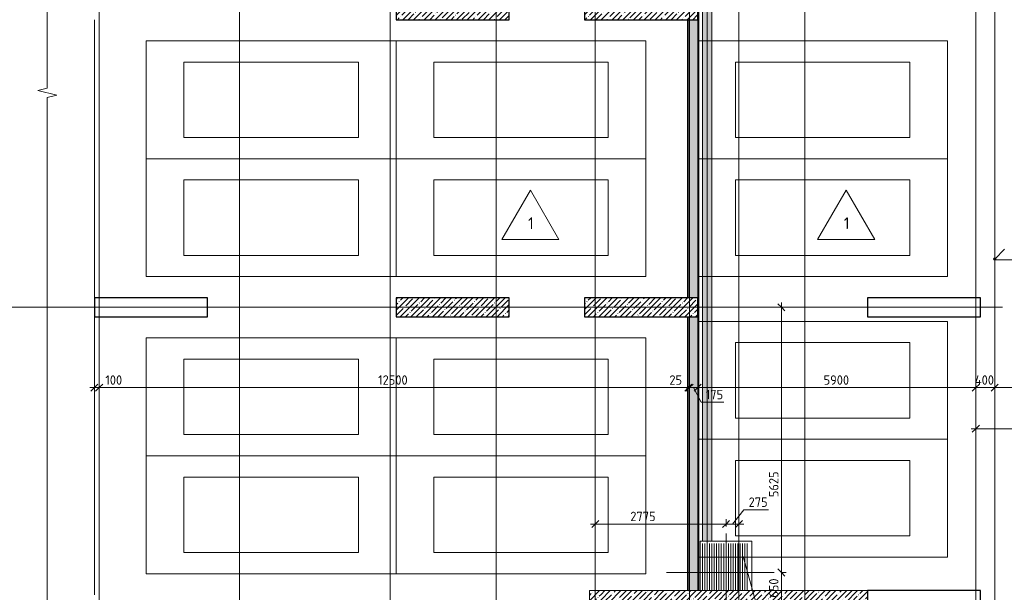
# Model space of a CAD drawing. Header units: millimetres. Extents: x 25887 to 100685, y -10965 to 131188.
# Tile 38 of 49: x 44814 to 65704, y 103155 to 115300. Entities that reach past the tile are written whole.
import ezdxf

# ---------------------------------------------------------------- set-up
doc = ezdxf.new("R2010")
doc.units = ezdxf.units.MM
doc.linetypes.add('4_ Штрихпунктир_ 10 х 2 мм', pattern=[14, 10, -2, 0, -2])
doc.linetypes.add('4_ Штрихпунктир_ 15 х 2 мм', pattern=[19, 15, -2, 0, -2])
for name, color, linetype, lineweight in [('A-ANNO-DIMS', 7, 'Continuous', 5), ('A-ANNO-DIMS-100', 7, 'Continuous', 5), ('A-DETL', 7, 'Continuous', 25), ('A-DETL-GENF', 7, 'Continuous', 13), ('A-FLOR', 7, 'Continuous', 13), ('A-FLOR-IDEN', 7, 'Continuous', 5), ('A-WALL', 7, 'Continuous', 13), ('A-WALL-PATT', 7, 'Continuous', 13), ('C-PRKG', 7, 'Continuous', 13), ('G-ANNO-DIMS', 7, 'Continuous', 5), ('I-WALL', 7, 'Continuous', 13), ('M-EQPM', 7, 'Continuous', 13), ('M-EQPM-IDEN', 7, 'Continuous', 5), ('S-COLS', 7, 'Continuous', 25), ('S-GRID', 7, 'Continuous', 5)]:
    doc.layers.add(name, color=color, linetype=linetype, lineweight=lineweight)
doc.styles.add('GOST Common_2', font='GOST_Common.ttf', dxfattribs={"height": 200})
doc.styles.add('GOST Common_3', font='GOST_Common.ttf', dxfattribs={"height": 250})
doc.dimstyles.new('2_мм', dxfattribs={"dimscale": 304.8, "dimtxt": 201.142999, "dimasz": 0.492126, "dimexe": 0.328084, "dimexo": 0.492126, "dimgap": 0, "dimtad": 1, "dimdec": 0, "dimdsep": 46, "dimtxsty": 'GOST Common_2', "dimblk1": 'OBLIQUE', "dimblk2": 'OBLIQUE', "dimsah": 1, "dimcen": 0.09, "dimdle": 0.328084, "dimadec": 5, "dimazin": 2, "dimtfac": 1, "dimtdec": 4, "dimtix": 1, "dimtmove": 1, "dimatfit": 3, "dimfxl": 1, "dimtvp": 1, "dimtolj": 1, "dimtzin": 0, "dimarcsym": 2})
doc.dimstyles.new('2_мм_1', dxfattribs={"dimscale": 304.8, "dimtxt": 201.142999, "dimasz": 0.492126, "dimexe": 0.328084, "dimexo": 0.492126, "dimgap": 0, "dimtad": 1, "dimdec": 0, "dimdsep": 46, "dimtxsty": 'GOST Common_2', "dimblk1": 'OBLIQUE', "dimblk2": 'OBLIQUE', "dimsah": 1, "dimcen": 0.09, "dimdle": 0.328084, "dimadec": 5, "dimazin": 2, "dimtfac": 1, "dimtdec": 4, "dimtix": 1, "dimtmove": 0, "dimatfit": 3, "dimfxl": 1, "dimtvp": 1, "dimtolj": 1, "dimtzin": 0, "dimarcsym": 2})
pattern_1 = [(0, (0, 0), (203.2, 50.8), [3.353, -149.047, 3.353, -149.047, -812.8]), (0, (0, 0), (203.2, 50.8), [-304.8, 3.353, -301.447, 3.353, -149.047, -355.6]), (0, (0, 0), (203.2, 50.8), [-762, 3.353, -98.247, 3.353, -250.647]), (120, (76.2, 25.4), (-145.59409, 150.576362), [3.353, -149.047, 3.353, -149.047, -812.8]), (120, (76.2, 25.4), (-145.59409, 150.576362), [-304.8, 3.353, -301.447, 3.353, -149.047, -355.6]), (120, (76.2, 25.4), (-145.59409, 150.576362), [-762, 3.353, -98.247, 3.353, -250.647]), (240, (101.6, 127), (-57.60591, -201.376362), [3.353, -149.047, 3.353, -149.047, -812.8]), (240, (101.6, 127), (-57.60591, -201.376362), [-304.8, 3.353, -301.447, 3.353, -149.047, -355.6]), (240, (101.6, 127), (-57.60591, -201.376362), [-762, 3.353, -98.247, 3.353, -250.647])]
pattern_2 = [(135, (150.28, 188.64), (-282.8427, 3e-14), [5, -395]), (135, (174.9, 237.36), (-282.8427, 3e-14), [5, -395]), (135, (211.96, 236.53), (-282.8427, 3e-14), [5, -395]), (135, (114.96, 223.96), (-282.8427, 3e-14), [5, -395]), (135, (77.54, 223.96), (-282.8427, 3e-14), [5, -395]), (135, (57.44, 184.52), (-282.8427, 3e-14), [5, -395]), (135, (66.21, 142.9), (-282.8427, 3e-14), [5, -395]), (135, (107.33, 161), (-282.8427, 3e-14), [5, -395]), (135, (99.08, 130.94), (-282.8427, 3e-14), [5, -395]), (135, (22.6, 136.46), (-282.8427, 3e-14), [5, -395]), (135, (21.16, 168.08), (-282.8427, 3e-14), [5, -395]), (135, (46.13, 96.12), (-282.8427, 3e-14), [5, -395]), (135, (3.54, 74.6), (-282.8427, 3e-14), [5, -395]), (135, (40.3, 47.56), (-282.8427, 3e-14), [5, -395]), (135, (39.77, 18.47), (-282.8427, 3e-14), [5, -395]), (135, (76.94, 37.28), (-282.8427, 3e-14), [5, -395]), (135, (114.18, 62.4), (-282.8427, 3e-14), [5, -395]), (135, (139.87, 90.2), (-282.8427, 3e-14), [5, -395]), (135, (141.44, 15.82), (-282.8427, 3e-14), [5, -395]), (135, (188.69, 26.73), (-282.8427, 3e-14), [5, -395]), (135, (176.14, 51.36), (-282.8427, 3e-14), [5, -395]), (135, (177.03, 0), (-282.8427, 3e-14), [5, -395]), (135, (276.61, 8.22), (-282.8427, 3e-14), [5, -395]), (135, (271.19, 31.72), (-282.8427, 3e-14), [5, -395]), (135, (268.29, 119.65), (-282.8427, 3e-14), [5, -395]), (135, (237.92, 101.95), (-282.8427, 3e-14), [5, -395]), (135, (237.92, 158.27), (-282.8427, 3e-14), [5, -395]), (135, (260.4, 204.35), (-282.8427, 3e-14), [5, -395]), (135, (275.54, 235.4), (-282.8427, 3e-14), [5, -395]), (135, (117.62, 268.96), (-282.8427, 3e-14), [5, -395]), (135, (203.62, 273.83), (-282.8427, 3e-14), [5, -395]), (135, (47.24, 279.3), (-282.8427, 3e-14), [5, -395]), (135, (23.2, 266.16), (-282.8427, 3e-14), [5, -395]), (135, (42.78, 232.52), (-282.8427, 3e-14), [5, -395]), (135, (177.76, 90.57), (-282.8427, 3e-14), [5, -395]), (135, (181.12, 121.8), (-282.8427, 3e-14), [5, -395]), (135, (206.73, 172.06), (-282.8427, 3e-14), [5, -395]), (135, (143.14, 136.62), (-282.8427, 3e-14), [5, -395]), (135, (211.51, 131.86), (-282.8427, 3e-14), [5, -395]), (135, (81.47, 95.1), (-282.8427, 3e-14), [5, -395]), (135, (235.13, 60.46), (-282.8427, 3e-14), [5, -395]), (135, (242.24, 4.89), (-282.8427, 3e-14), [5, -395]), (45, (0, 106.07), (-282.8427, 0), []), (45, (106.07, 0), (-282.8427, 0), []), (45, (176.78, 0), (-282.8427, 0), []), (45, (0, 176.78), (-282.8427, 0), [])]
pattern_3 = [(45, (0, 0), (-114.04925, 114.04925), []), (45, (114.05, 0), (-114.04925, 114.04925), [201.612, -40.322, 3.353, -36.97])]

# ---------------------------------------------------------------- blocks, each defined once
blk = doc.blocks.new('Наметкина 10_РД_АР_П_Отделка_R21_rvt-1--02_Подвал_МП_часть Б')
at = {"layer": 'A-WALL-PATT', "lineweight": 5}
h = blk.add_hatch(dxfattribs=at)
h.set_pattern_fill('FP_25', color=256, style=0, pattern_type=2)
h.set_pattern_definition(pattern_1)
h.paths.add_polyline_path([(59220, 115300), (59220, 115700), (59200, 115700), (59200, 115300)])
h = blk.add_hatch(dxfattribs=at)
h.set_pattern_fill('FP_25', color=256, style=0, pattern_type=2)
h.set_pattern_definition(pattern_1)
h.paths.add_polyline_path([(59000, 109400), (59000, 115300), (58980, 115300), (58980, 109400)])
h = blk.add_hatch(dxfattribs=at)
h.set_pattern_fill('FP_25', color=256, style=0, pattern_type=2)
h.set_pattern_definition(pattern_1)
h.paths.add_polyline_path([(59220, 109400), (59220, 115300), (59200, 115300), (59200, 109400)])
h = blk.add_hatch(dxfattribs=at)
h.set_pattern_fill('FP_25', color=256, style=0, pattern_type=2)
h.set_pattern_definition(pattern_1)
h.paths.add_polyline_path([(59220, 109000), (59220, 109400), (59200, 109400), (59200, 109000)])
h = blk.add_hatch(dxfattribs=at)
h.set_pattern_fill('FP_25', color=256, style=0, pattern_type=2)
h.set_pattern_definition(pattern_1)
h.paths.add_polyline_path([(59000, 103190), (59000, 109000), (58980, 109000), (58980, 103190)])
h = blk.add_hatch(dxfattribs=at)
h.set_pattern_fill('FP_25', color=256, style=0, pattern_type=2)
h.set_pattern_definition(pattern_1)
h.paths.add_polyline_path([(59220, 103190), (59220, 109000), (59200, 109000), (59200, 103190)])
at = {"layer": 'A-WALL'}
for p, q in [((59220, 115300), (59220, 115700)), ((58980, 115300), (58980, 109400)), ((59000, 109400), (59000, 115300)), ((59200, 115300), (59200, 109400)), ((59220, 115300), (59200, 115300)), ((59200, 115300), (59220, 115300)), ((59220, 109400), (59220, 115300)), ((59200, 109400), (59220, 109400)), ((59220, 109400), (59200, 109400)), ((59220, 109000), (59220, 109400)), ((58980, 109000), (58980, 103190)), ((59000, 103190), (59000, 109000)), ((59200, 109000), (59200, 103190)), ((59220, 109000), (59200, 109000)), ((59200, 109000), (59220, 109000)), ((59220, 103190), (59220, 109000)), ((58980, 103190), (59000, 103190)), ((59200, 103190), (59220, 103190))]:
    blk.add_line(p, q, dxfattribs=at)
blk = doc.blocks.new('КР_Колонна_ЖБ_Прямоугольная - 400x2400h_B40-3934212--02_Подвал_МП_часть Б')
at = {"layer": 'S-COLS', "lineweight": 5}
h = blk.add_hatch(dxfattribs=at)
h.set_pattern_fill('FP_4', color=256, style=0, pattern_type=2)
h.set_pattern_definition([(315, (-115499.96, 54000), (114.04925, 114.04925), []), (315, (-115499.96, 53885.95), (114.04925, 114.04925), [201.613, -40.323, 3.353, -36.97])])
h.paths.add_polyline_path([(-200, -1200), (200, -1200), (200, 1200), (-200, 1200)])
at = {"layer": 'S-COLS'}
for p, q in [((200, 1200), (-200, 1200)), ((-200, 1200), (-200, -1200)), ((200, -1200), (200, 1200)), ((-200, -1200), (200, -1200))]:
    blk.add_line(p, q, dxfattribs=at)
blk = doc.blocks.new('КР_Колонна_ЖБ_Прямоугольная - 400x2400h_B40-V1--02_Подвал_МП_часть Б')
at = {"layer": 'S-COLS', "lineweight": 5}
h = blk.add_hatch(dxfattribs=at)
h.set_pattern_fill('FP_5', color=256, style=0, pattern_type=2)
h.set_pattern_definition([(315, (-115499.96, 58000), (114.04925, 114.04925), []), (315, (-115499.96, 57885.95), (114.04925, 114.04925), [201.613, -40.323, 3.353, -36.97])])
h.paths.add_polyline_path([(-200, -1200), (200, -1200), (200, 1200), (-200, 1200)])
at = {"layer": 'S-COLS'}
for p, q in [((200, 1200), (-200, 1200)), ((-200, 1200), (-200, -1200)), ((200, -1200), (200, 1200)), ((-200, -1200), (200, -1200))]:
    blk.add_line(p, q, dxfattribs=at)
blk = doc.blocks.new('КР_Колонна_ЖБ_Прямоугольная - 400x2400h_B40-V2--02_Подвал_МП_часть Б')
at = {"layer": 'S-COLS', "lineweight": 5}
h = blk.add_hatch(dxfattribs=at)
h.set_pattern_fill('FP_6', color=256, style=0, pattern_type=2)
h.set_pattern_definition([(315, (-109200, 54000), (114.04925, 114.04925), []), (315, (-109200, 53885.95), (114.04925, 114.04925), [201.613, -40.323, 3.353, -36.97])])
h.paths.add_polyline_path([(-200, -1200), (200, -1200), (200, 1200), (-200, 1200)])
at = {"layer": 'S-COLS'}
for p, q in [((200, 1200), (-200, 1200)), ((-200, 1200), (-200, -1200)), ((200, -1200), (200, 1200)), ((-200, -1200), (200, -1200))]:
    blk.add_line(p, q, dxfattribs=at)
blk = doc.blocks.new('КР_Колонна_ЖБ_Прямоугольная - 400x2400h_B40-V3--02_Подвал_МП_часть Б')
at = {"layer": 'S-COLS', "lineweight": 5}
h = blk.add_hatch(dxfattribs=at)
h.set_pattern_fill('FP_7', color=256, style=0, pattern_type=2)
h.set_pattern_definition([(315, (-109200, 58000), (114.04925, 114.04925), []), (315, (-109200, 57885.95), (114.04925, 114.04925), [201.613, -40.323, 3.353, -36.97])])
h.paths.add_polyline_path([(-200, -1200), (200, -1200), (200, 1200), (-200, 1200)])
at = {"layer": 'S-COLS'}
for p, q in [((200, 1200), (-200, 1200)), ((-200, 1200), (-200, -1200)), ((200, -1200), (200, 1200)), ((-200, -1200), (200, -1200))]:
    blk.add_line(p, q, dxfattribs=at)
blk = doc.blocks.new('АР_Машиноместо - 4900x2400_М__5300х2500_-V34--02_Подвал_МП_часть Б')
at = {"layer": 'C-PRKG'}
for p, q in [((0, 0), (0, 5280)), ((2500, 0), (2500, 5280)), ((450, 4500), (2050, 4500)), ((450, 800), (450, 4500)), ((2050, 800), (2050, 4500)), ((450, 800), (2050, 800)), ((2500, 0), (0, 0))]:
    blk.add_line(p, q, dxfattribs=at)
blk = doc.blocks.new('АР_Машиноместо - 4900x2400_М__5300х2500_-V33--02_Подвал_МП_часть Б')
at = {"layer": 'C-PRKG'}
for p, q in [((2500, 0), (0, 0)), ((0, 0), (0, -5280)), ((2500, 0), (2500, -5280)), ((450, -800), (450, -4500)), ((450, -800), (2050, -800)), ((2050, -800), (2050, -4500)), ((450, -4500), (2050, -4500))]:
    blk.add_line(p, q, dxfattribs=at)
blk = doc.blocks.new('АР_Машиноместо - 4900x2400_М__5300х2500_-V22--02_Подвал_МП_часть Б')
at = {"layer": 'C-PRKG'}
for p, q in [((2500, 0), (0, 0)), ((0, 0), (0, -5300)), ((2500, 0), (2500, -5300)), ((450, -800), (450, -4500)), ((450, -800), (2050, -800)), ((2050, -800), (2050, -4500)), ((450, -4500), (2050, -4500)), ((2500, -5300), (0, -5300))]:
    blk.add_line(p, q, dxfattribs=at)
blk = doc.blocks.new('АР_Машиноместо - 4900x2400_М__5300х2500_-3113489--02_Подвал_МП_часть Б')
at = {"layer": 'C-PRKG'}
for p, q in [((2500, 5300), (0, 5300)), ((0, 0), (0, 5300)), ((2500, 0), (2500, 5300)), ((450, 4500), (2050, 4500)), ((450, 800), (450, 4500)), ((2050, 800), (2050, 4500)), ((450, 800), (2050, 800)), ((2500, 0), (0, 0))]:
    blk.add_line(p, q, dxfattribs=at)
blk = doc.blocks.new('АР_Приямок - ПР-2_1050х1100-V45--02_Подвал_МП_часть Б')
at = {"layer": 'M-EQPM', "lineweight": 5}
h = blk.add_hatch(dxfattribs=at)
h.set_pattern_fill('FP_24', color=256, style=0, pattern_type=2)
h.set_pattern_definition([(90, (0, 0), (-50, 3e-15), [])])
h.paths.add_polyline_path([(1050, -525), (1050, 475), (50, 475), (50, -525), (534.375, -525)])
at = {"layer": 'M-EQPM'}
for p, q in [((0, -525), (0, 525)), ((0, 525), (1100, 525)), ((1100, 525), (1100, -525))]:
    blk.add_line(p, q, dxfattribs=at)
blk = doc.blocks.new('АР_Лоток - 200х100h_ЛВ1-7906145--02_Подвал_МП_часть Б')
at = {"layer": 'M-EQPM', "true_color": 0xdddddd}
blk.add_hatch(color=254, dxfattribs=at).paths.add_polyline_path([(0, -100), (14590, -100), (14590, 100), (0, 100)])
at = {"layer": 'M-EQPM'}
for p, q in [((14590, 100), (0, 100)), ((0, 100), (0, -100)), ((0, -100), (14590, -100))]:
    blk.add_line(p, q, dxfattribs=at)
blk = doc.blocks.new('Линия разрыва - М 1_100-2492866--02_Подвал_МП_часть Б')
at = {"layer": 'A-DETL-GENF', "lineweight": 5}
for p, q in [((-50, 0), (-200, 0)), ((-50, 0), (13250, 0)), ((13250, 0), (13300, -200)), ((13300, -200), (13400, 200)), ((13400, 200), (13450, 0)), ((13450, 0), (26750, 0)), ((26750, 0), (26900, 0))]:
    blk.add_line(p, q, dxfattribs=at)
blk = doc.blocks.new('DIMBLOCK24--02_Подвал_МП_часть Б')
at = {"layer": 'A-ANNO-DIMS-100'}
for p, q in [((46400, 107452), (46400, 107596)), ((46500, 107452), (46500, 107596)), ((46300, 107496), (46500, 107496)), ((46400, 107496), (46400, 107452)), ((46531, 107496), (46450, 107496)), ((46500, 107496), (46500, 107452)), ((47012, 107496), (46531, 107496))]:
    blk.add_line(p, q, dxfattribs=at)
at = {"layer": 'A-ANNO-DIMS-100', "lineweight": 25}
for p, q in [((46400, 107496), (46325, 107421)), ((46400, 107496), (46475, 107571)), ((46500, 107496), (46425, 107421)), ((46500, 107496), (46575, 107571))]:
    blk.add_line(p, q, dxfattribs=at)
at = {"layer": 'A-ANNO-DIMS-100', "color": 0, "insert": (46631, 107757), "char_height": 200, "width": 458.2, "attachment_point": 1, "line_spacing_factor": 1.022761, "style": 'GOST Common_2'}
blk.add_mtext('100', dxfattribs=at)
blk = doc.blocks.new('_Oblique')
at = {"color": 0, "linetype": 'ByBlock', "lineweight": -2}
blk.add_line((-0.5, -0.5), (0.5, 0.5), dxfattribs=at)
blk = doc.blocks.new('DIMBLOCK25--02_Подвал_МП_часть Б')
at = {"layer": 'A-ANNO-DIMS-100'}
for p, q in [((46500, 107452), (46500, 107596)), ((59000, 107452), (59000, 107596)), ((46500, 107496), (59000, 107496)), ((46500, 107496), (46500, 107452)), ((59000, 107496), (59000, 107452))]:
    blk.add_line(p, q, dxfattribs=at)
at = {"layer": 'A-ANNO-DIMS-100', "lineweight": 25}
for p, q in [((46500, 107496), (46425, 107421)), ((46500, 107496), (46575, 107571)), ((59000, 107496), (58925, 107421)), ((59000, 107496), (59075, 107571))]:
    blk.add_line(p, q, dxfattribs=at)
at = {"layer": 'A-ANNO-DIMS-100', "color": 0, "insert": (52419, 107757), "char_height": 200, "width": 793.66, "attachment_point": 1, "line_spacing_factor": 1.022761, "style": 'GOST Common_2'}
blk.add_mtext('12500', dxfattribs=at)
blk = doc.blocks.new('DIMBLOCK26--02_Подвал_МП_часть Б')
at = {"layer": 'A-ANNO-DIMS-100'}
for p, q in [((59000, 107452), (59000, 107596)), ((59025, 107452), (59025, 107596)), ((58598, 107496), (58978, 107496)), ((58978, 107496), (59012, 107496)), ((59000, 107496), (59025, 107496)), ((59000, 107496), (59000, 107452)), ((59025, 107496), (59025, 107452))]:
    blk.add_line(p, q, dxfattribs=at)
at = {"layer": 'A-ANNO-DIMS-100', "lineweight": 25}
for p, q in [((59000, 107496), (58925, 107421)), ((59025, 107496), (58950, 107421)), ((59000, 107496), (59075, 107571)), ((59025, 107496), (59100, 107571))]:
    blk.add_line(p, q, dxfattribs=at)
at = {"layer": 'A-ANNO-DIMS-100', "color": 0, "insert": (58598, 107757), "char_height": 200, "width": 335.47, "attachment_point": 1, "line_spacing_factor": 1.022761, "style": 'GOST Common_2'}
blk.add_mtext('25', dxfattribs=at)
blk = doc.blocks.new('DIMBLOCK27--02_Подвал_МП_часть Б')
at = {"layer": 'A-ANNO-DIMS-100'}
for p, q in [((59025, 107452), (59025, 107596)), ((59200, 107452), (59200, 107596)), ((59025, 107496), (59200, 107496)), ((59025, 107496), (59025, 107452)), ((59270, 107187), (59112, 107496)), ((59200, 107496), (59200, 107452)), ((59751, 107187), (59270, 107187))]:
    blk.add_line(p, q, dxfattribs=at)
at = {"layer": 'A-ANNO-DIMS-100', "lineweight": 25}
for p, q in [((59025, 107496), (58950, 107421)), ((59025, 107496), (59100, 107571)), ((59200, 107496), (59125, 107421)), ((59200, 107496), (59275, 107571))]:
    blk.add_line(p, q, dxfattribs=at)
at = {"layer": 'A-ANNO-DIMS-100', "color": 0, "insert": (59370, 107449), "char_height": 200, "width": 458.2, "attachment_point": 1, "line_spacing_factor": 1.022761, "style": 'GOST Common_2'}
blk.add_mtext('175', dxfattribs=at)
blk = doc.blocks.new('DIMBLOCK28--02_Подвал_МП_часть Б')
at = {"layer": 'A-ANNO-DIMS-100'}
for p, q in [((59200, 107452), (59200, 107596)), ((65100, 107452), (65100, 107596)), ((59200, 107496), (65100, 107496)), ((59200, 107496), (59200, 107452)), ((65100, 107496), (65100, 107452))]:
    blk.add_line(p, q, dxfattribs=at)
at = {"layer": 'A-ANNO-DIMS-100', "lineweight": 25}
for p, q in [((59200, 107496), (59125, 107421)), ((59200, 107496), (59275, 107571)), ((65100, 107496), (65025, 107421)), ((65100, 107496), (65175, 107571))]:
    blk.add_line(p, q, dxfattribs=at)
at = {"layer": 'A-ANNO-DIMS-100', "color": 0, "insert": (61870, 107757), "char_height": 200, "width": 670.93, "attachment_point": 1, "line_spacing_factor": 1.022761, "style": 'GOST Common_2'}
blk.add_mtext('5900', dxfattribs=at)
blk = doc.blocks.new('DIMBLOCK29--02_Подвал_МП_часть Б')
at = {"layer": 'A-ANNO-DIMS-100'}
for p, q in [((65100, 107452), (65100, 107596)), ((65500, 107452), (65500, 107596)), ((65100, 107496), (65500, 107496)), ((65100, 107496), (65100, 107452)), ((65500, 107496), (65500, 107452))]:
    blk.add_line(p, q, dxfattribs=at)
at = {"layer": 'A-ANNO-DIMS-100', "lineweight": 25}
for p, q in [((65100, 107496), (65025, 107421)), ((65100, 107496), (65175, 107571)), ((65500, 107496), (65425, 107421)), ((65500, 107496), (65575, 107571))]:
    blk.add_line(p, q, dxfattribs=at)
at = {"layer": 'A-ANNO-DIMS-100', "color": 0, "insert": (65080, 107757), "char_height": 200, "width": 527.74, "attachment_point": 1, "line_spacing_factor": 1.022761, "style": 'GOST Common_2'}
blk.add_mtext('400', dxfattribs=at)
blk = doc.blocks.new('DIMBLOCK30--02_Подвал_МП_часть Б')
at = {"layer": 'A-ANNO-DIMS-100'}
for p, q in [((65500, 107452), (65500, 107596)), ((68050, 107452), (68050, 107596)), ((65500, 107496), (68050, 107496)), ((65500, 107496), (65500, 107452)), ((68050, 107496), (68050, 107452))]:
    blk.add_line(p, q, dxfattribs=at)
at = {"layer": 'A-ANNO-DIMS-100', "lineweight": 25}
for p, q in [((65500, 107496), (65425, 107421)), ((65500, 107496), (65575, 107571)), ((68050, 107496), (67975, 107421)), ((68050, 107496), (68125, 107571))]:
    blk.add_line(p, q, dxfattribs=at)
at = {"layer": 'A-ANNO-DIMS-100', "color": 0, "insert": (66495, 107757), "char_height": 200, "width": 670.93, "attachment_point": 1, "line_spacing_factor": 1.022761, "style": 'GOST Common_2'}
blk.add_mtext('2550', dxfattribs=at)
blk = doc.blocks.new('DIMBLOCK62--02_Подвал_МП_часть Б')
at = {"layer": 'A-ANNO-DIMS-100'}
for p, q in [((65000, 106624), (67200, 106624)), ((65100, 106580), (65100, 106724)), ((65100, 106624), (65100, 106580)), ((67200, 106580), (67200, 106724)), ((67200, 106624), (67200, 106580))]:
    blk.add_line(p, q, dxfattribs=at)
at = {"layer": 'A-ANNO-DIMS-100', "lineweight": 25}
for p, q in [((65100, 106624), (65025, 106549)), ((65100, 106624), (65175, 106699)), ((67200, 106624), (67125, 106549)), ((67200, 106624), (67275, 106699))]:
    blk.add_line(p, q, dxfattribs=at)
at = {"layer": 'A-ANNO-DIMS-100', "color": 0, "insert": (65889, 106885), "char_height": 200, "width": 625.93, "attachment_point": 1, "line_spacing_factor": 1.022761, "style": 'GOST Common_2'}
blk.add_mtext('2100', dxfattribs=at)
blk = doc.blocks.new('DIMBLOCK128--02_Подвал_МП_часть Б')
at = {"layer": 'A-ANNO-DIMS-100'}
for p, q in [((57025, 104559), (57025, 104703)), ((59800, 104550), (59800, 104703)), ((56925, 104603), (59800, 104603)), ((57025, 104603), (57025, 104559)), ((57769, 104603), (58428, 104603)), ((58428, 104603), (58412, 104603)), ((59800, 104603), (59800, 104550))]:
    blk.add_line(p, q, dxfattribs=at)
at = {"layer": 'A-ANNO-DIMS-100', "lineweight": 25}
for p, q in [((57025, 104603), (57100, 104678)), ((59800, 104603), (59875, 104678)), ((57025, 104603), (56950, 104528)), ((59800, 104603), (59725, 104528))]:
    blk.add_line(p, q, dxfattribs=at)
at = {"layer": 'A-ANNO-DIMS-100', "color": 0, "insert": (57769, 104865), "char_height": 200, "width": 670.93, "attachment_point": 1, "line_spacing_factor": 1.022761, "style": 'GOST Common_2'}
blk.add_mtext('2775', dxfattribs=at)
blk = doc.blocks.new('DIMBLOCK129--02_Подвал_МП_часть Б')
at = {"layer": 'A-ANNO-DIMS-100'}
for p, q in [((60180, 104906), (59937, 104603)), ((60700, 104906), (60180, 104906)), ((59800, 104550), (59800, 104703)), ((60075, 104559), (60075, 104703)), ((59800, 104603), (60175, 104603)), ((59800, 104603), (59800, 104550)), ((60075, 104603), (60075, 104559))]:
    blk.add_line(p, q, dxfattribs=at)
at = {"layer": 'A-ANNO-DIMS-100', "lineweight": 25}
for p, q in [((59800, 104603), (59875, 104678)), ((60075, 104603), (60150, 104678)), ((59800, 104603), (59725, 104528)), ((60075, 104603), (60000, 104528))]:
    blk.add_line(p, q, dxfattribs=at)
at = {"layer": 'A-ANNO-DIMS-100', "color": 0, "insert": (60280, 105167), "char_height": 200, "width": 503.2, "attachment_point": 1, "line_spacing_factor": 1.022761, "style": 'GOST Common_2'}
blk.add_mtext('275', dxfattribs=at)
blk = doc.blocks.new('DIMBLOCK130--02_Подвал_МП_часть Б')
at = {"layer": 'A-ANNO-DIMS-100', "lineweight": 25}
for p, q in [((60974, 103575), (60899, 103650)), ((60974, 103575), (61049, 103500)), ((60974, 102925), (60899, 103000)), ((60974, 102925), (61049, 102850))]:
    blk.add_line(p, q, dxfattribs=at)
at = {"layer": 'A-ANNO-DIMS-100'}
for p, q in [((60970, 103575), (61074, 103575)), ((60974, 103575), (60970, 103575)), ((60974, 102825), (60974, 103575)), ((61018, 102925), (60874, 102925)), ((60974, 102925), (61018, 102925))]:
    blk.add_line(p, q, dxfattribs=at)
at = {"layer": 'A-ANNO-DIMS-100', "color": 0, "insert": (60713, 103040), "char_height": 200, "width": 503.2, "attachment_point": 1, "rotation": 90, "line_spacing_factor": 1.022761, "style": 'GOST Common_2'}
blk.add_mtext('650', dxfattribs=at)
blk = doc.blocks.new('DIMBLOCK131--02_Подвал_МП_часть Б')
at = {"layer": 'A-ANNO-DIMS-100', "lineweight": 25}
for p, q in [((60974, 109200), (60899, 109275)), ((60974, 109200), (61049, 109125)), ((60974, 103575), (60899, 103650)), ((60974, 103575), (61049, 103500))]:
    blk.add_line(p, q, dxfattribs=at)
at = {"layer": 'A-ANNO-DIMS-100'}
for p, q in [((60974, 103575), (60974, 109300)), ((61018, 109200), (60874, 109200)), ((60974, 109200), (61018, 109200)), ((60974, 105832), (60974, 106388)), ((60974, 105173), (60974, 105832)), ((60970, 103575), (61074, 103575)), ((60974, 103575), (60970, 103575))]:
    blk.add_line(p, q, dxfattribs=at)
at = {"layer": 'A-ANNO-DIMS-100', "color": 0, "insert": (60713, 105173), "char_height": 200, "width": 670.93, "attachment_point": 1, "rotation": 90, "line_spacing_factor": 1.022761, "style": 'GOST Common_2'}
blk.add_mtext('5625', dxfattribs=at)
blk = doc.blocks.new('Марка полов - Марка полов-4106608--02_Подвал_МП_часть Б')
at = {"layer": 'A-FLOR-IDEN'}
for p, q in [((0, 7), (-6.06, -3.5)), ((6.06, -3.5), (0, 7)), ((-6.06, -3.5), (6.06, -3.5))]:
    blk.add_line(p, q, dxfattribs=at)

msp = doc.modelspace()

# ---------------------------------------------------------------- hatches: boundary and pattern name
at = {"layer": 'A-WALL-PATT', "lineweight": 5}
h = msp.add_hatch(dxfattribs=at)
h.set_pattern_fill('FP_1', color=256, style=0, pattern_type=2)
h.set_pattern_definition(pattern_2)
h.paths.add_polyline_path([(59000, 109400), (59200, 109400), (59200, 115299.961774), (59000, 115299.961774), (59000, 111257.595759)])
h = msp.add_hatch(dxfattribs=at)
h.set_pattern_fill('FP_1', color=256, style=0, pattern_type=2)
h.set_pattern_definition(pattern_2)
h.paths.add_polyline_path([(59200, 103190), (59200, 109000), (59000, 109000), (59000, 103190)])
h = msp.add_hatch(dxfattribs=at)
h.set_pattern_fill('FP_3', color=256, style=0, pattern_type=2)
h.set_pattern_definition(pattern_3)
h.paths.add_polyline_path([(56900, 99150), (57150, 99150), (57150, 101525), (56900, 101525), (56900, 100681.389641)])
h.paths.add_polyline_path([(56900, 102525), (57150, 102525), (57150, 103190), (56900, 103190)])
h = msp.add_hatch(dxfattribs=at)
h.set_pattern_fill('FP_3', color=256, style=0, pattern_type=2)
h.set_pattern_definition(pattern_3)
h.paths.add_polyline_path([(62800, 102940), (62800, 103190), (57150, 103190), (57150, 102940), (60200, 102940)])
at = {"layer": 'G-ANNO-DIMS'}
h = msp.add_hatch(color=256, dxfattribs=at)
edge = h.paths.add_edge_path()
edge.add_arc((65500, 110222.67598), 25, 0, 360)

# ---------------------------------------------------------------- linework, layer by layer
at = {"layer": 'A-DETL', "linetype": '4_ Штрихпунктир_ 15 х 2 мм', "lineweight": 5}
for p, q in [((59400, 103350), (59400, 119050)), ((65500, 110205), (70900, 110205)), ((59800, 102540), (59800, 104400)), ((58540, 103575), (60820, 103575))]:
    msp.add_line(p, q, dxfattribs=at)
at = {"layer": 'A-FLOR'}
for p, q in [((65500, 99700), (65500, 119575.384758)), ((59300, 104240), (59300, 118830)), ((59500, 118830), (59500, 104240)), ((46400, 115300), (46400, 109400)), ((46400, 109000), (46400, 103100)), ((59250, 103190), (59250, 104240)), ((59250, 104240), (59300, 104240)), ((59500, 104240), (60350, 104240)), ((60350, 104240), (60350, 103190))]:
    msp.add_line(p, q, dxfattribs=at)
at = {"layer": 'A-WALL'}
for p, q in [((62800, 103190), (56900, 103190)), ((56900, 103190), (56900, 102525)), ((62800, 102940), (62800, 103190))]:
    msp.add_line(p, q, dxfattribs=at)
at = {"layer": 'G-ANNO-DIMS'}
msp.add_line((65500, 110222.67598), (65707.773292, 110430.449273), dxfattribs=at)
msp.add_circle((65500, 110222.67598), 25, dxfattribs=at)
at = {"layer": 'I-WALL'}
for p, q in [((59000, 115299.961774), (59000, 109400)), ((59200, 109400), (59200, 115299.961774)), ((59000, 109000), (59000, 103190)), ((59200, 103190), (59200, 109000))]:
    msp.add_line(p, q, dxfattribs=at)
at = {"layer": 'M-EQPM-IDEN'}
msp.add_line((60166.789275, 103913.000682), (60658.162069, 102132.59326), dxfattribs=at)
at = {"layer": 'S-COLS'}
for p, q in [((48800, 109400), (46400, 109400)), ((46400, 109400), (46400, 109000)), ((48800, 109000), (48800, 109400)), ((65200, 109400), (62800, 109400)), ((62800, 109400), (62800, 109000)), ((65200, 109000), (65200, 109400)), ((46400, 109000), (48800, 109000)), ((62800, 109000), (65200, 109000)), ((65200, 103190), (62800, 103190)), ((62800, 103190), (62800, 102700)), ((65200, 102700), (65200, 103190))]:
    msp.add_line(p, q, dxfattribs=at)
at = {"layer": 'S-GRID', "linetype": '4_ Штрихпунктир_ 10 х 2 мм'}
for p, q in [((46500, 46473.805675), (46500, 130172)), ((65100, 46823.416182), (65100, 130172)), ((46500, 80104.964717), (46500, 128910)), ((49475, 80104.964717), (49475, 128910)), ((52675, 80104.964717), (52675, 128910)), ((54925, 80104.964717), (54925, 128910)), ((57025, 80104.964717), (57025, 128910)), ((59025, 80104.964717), (59025, 128910)), ((60075, 80104.964717), (60075, 128910)), ((61475, 80104.964717), (61475, 128910)), ((65100, 80104.964717), (65100, 128910)), ((65663.030763, 109200), (27912.537886, 109200))]:
    msp.add_line(p, q, dxfattribs=at)

# ---------------------------------------------------------------- block references
at = {"lineweight": 5}
msp.add_blockref('Наметкина 10_РД_АР_П_Отделка_R21_rvt-1--02_Подвал_МП_часть Б', (0, 0), dxfattribs=at)
at = {"layer": 'A-DETL-GENF', "rotation": 89.99999999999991}
msp.add_blockref('Линия разрыва - М 1_100-2492866--02_Подвал_МП_часть Б', (45400, 100400), dxfattribs=at)
at = {"layer": 'A-FLOR-IDEN', "xscale": 99.99999999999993, "yscale": 99.99999999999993, "zscale": 99.99999999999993}
for p in [(55650.124717, 110986.397304), (62350, 110986.397304)]:
    msp.add_blockref('Марка полов - Марка полов-4106608--02_Подвал_МП_часть Б', p, dxfattribs=at)
at = {"layer": 'C-PRKG'}
for name, p, rotation in [('АР_Машиноместо - 4900x2400_М__5300х2500_-V22--02_Подвал_МП_часть Б', (47500, 112350), 89.99999999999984), ('АР_Машиноместо - 4900x2400_М__5300х2500_-V22--02_Подвал_МП_часть Б', (52800, 112350), 89.99999999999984), ('АР_Машиноместо - 4900x2400_М__5300х2500_-V34--02_Подвал_МП_часть Б', (64500, 112350), 90.00000000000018), ('АР_Машиноместо - 4900x2400_М__5300х2500_-3113489--02_Подвал_МП_часть Б', (47500, 112350), 269.9999999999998), ('АР_Машиноместо - 4900x2400_М__5300х2500_-3113489--02_Подвал_МП_часть Б', (52800, 112350), 269.9999999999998), ('АР_Машиноместо - 4900x2400_М__5300х2500_-V33--02_Подвал_МП_часть Б', (64500, 112350), 270.0000000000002), ('АР_Машиноместо - 4900x2400_М__5300х2500_-V34--02_Подвал_МП_часть Б', (64500, 106400), 89.99999999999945), ('АР_Машиноместо - 4900x2400_М__5300х2500_-V22--02_Подвал_МП_часть Б', (47500, 106050), 89.99999999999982), ('АР_Машиноместо - 4900x2400_М__5300х2500_-V22--02_Подвал_МП_часть Б', (52800, 106050), 89.99999999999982), ('АР_Машиноместо - 4900x2400_М__5300х2500_-V33--02_Подвал_МП_часть Б', (64500, 106400), 269.9999999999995), ('АР_Машиноместо - 4900x2400_М__5300х2500_-3113489--02_Подвал_МП_часть Б', (47500, 106050), 269.9999999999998), ('АР_Машиноместо - 4900x2400_М__5300х2500_-3113489--02_Подвал_МП_часть Б', (52800, 106050), 269.9999999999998)]:
    msp.add_blockref(name, p, dxfattribs=dict(at, rotation=rotation))
at = {"layer": 'M-EQPM', "rotation": 90.0000000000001}
msp.add_blockref('АР_Лоток - 200х100h_ЛВ1-7906145--02_Подвал_МП_часть Б', (59400, 104240), dxfattribs=at)
at = {"layer": 'M-EQPM'}
msp.add_blockref('АР_Приямок - ПР-2_1050х1100-V45--02_Подвал_МП_часть Б', (59250, 103715), dxfattribs=at)
at = {"layer": 'S-COLS', "rotation": 89.9999999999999}
for name, p in [('КР_Колонна_ЖБ_Прямоугольная - 400x2400h_B40-3934212--02_Подвал_МП_часть Б', (54000, 115499.961774)), ('КР_Колонна_ЖБ_Прямоугольная - 400x2400h_B40-V1--02_Подвал_МП_часть Б', (58000, 115499.961774)), ('КР_Колонна_ЖБ_Прямоугольная - 400x2400h_B40-V2--02_Подвал_МП_часть Б', (54000, 109200)), ('КР_Колонна_ЖБ_Прямоугольная - 400x2400h_B40-V3--02_Подвал_МП_часть Б', (58000, 109200))]:
    msp.add_blockref(name, p, dxfattribs=at)

# ---------------------------------------------------------------- texts
at = {"layer": 'A-FLOR-IDEN', "char_height": 250, "width": 152.320625, "attachment_point": 1, "style": 'GOST Common_3'}
for insert in [(55599.248434, 111108.458976), (62299.123717, 111108.458976)]:
    msp.add_mtext('\\fGOST Common|b0|i0|c204|p34|;1', dxfattribs=dict(at, insert=insert))

# ---------------------------------------------------------------- dimensions: what is measured, and where the dimension line sits
at = {"layer": 'A-ANNO-DIMS'}
dim = msp.add_linear_dim(base=(60974.021335, 109200), p1=(60820, 103575), p2=(60867.955318, 109200), angle=90, dimstyle='2_мм', override={"dimpost": '<>', "dimfxl": 5625.204415}, dxfattribs=at)
dim.commit()
dim.dimension.update_dxf_attribs({"geometry": 'DIMBLOCK131--02_Подвал_МП_часть Б', "text_midpoint": (60845.989008, 105508.445647), "dimtype": 160, "text_rotation": 90})
for base, p1, p2, override, picture, middle in [((46500, 107496.123208), (46400, 107602.189225), (46500, 107602.189225), {"dimpost": '<>', "dimfxl": 100}, 'DIMBLOCK24--02_Подвал_МП_часть Б', (46859.620839, 107624.155536)), ((59025, 107496.123208), (59000, 107602.189225), (59025, 107602.189225), {"dimpost": '<>', "dimfxl": 25}, 'DIMBLOCK26--02_Подвал_МП_часть Б', (58765.770394, 107624.155536)), ((59200, 107496.123208), (59025, 107602.189225), (59200, 107602.189225), {"dimpost": '<>', "dimfxl": 175}, 'DIMBLOCK27--02_Подвал_МП_часть Б', (59598.606428, 107315.338077)), ((60075, 104603.140152), (59800, 104400), (60075, 104709.206169), {"dimpost": '<>', "dimfxl": 413.803643}, 'DIMBLOCK129--02_Подвал_МП_часть Б', (60532.024831, 105033.706114)), ((59800, 104603.140152), (57025, 104709.206169), (59800, 104400), {"dimpost": '<>', "dimfxl": 2792.173608}, 'DIMBLOCK128--02_Подвал_МП_часть Б', (58104.022818, 104731.17248))]:
    dim = msp.add_linear_dim(base=base, p1=p1, p2=p2, dimstyle='2_мм', override=override, dxfattribs=at)
    dim.commit()
    dim.dimension.update_dxf_attribs({"geometry": picture, "text_midpoint": middle, "dimtype": 160})
for base, p1, p2, override, picture, middle in [((59000, 107496.123208), (46500, 107602.189225), (59000, 107602.189225), {"dimpost": '<>', "dimfxl": 12500}, 'DIMBLOCK25--02_Подвал_МП_часть Б', (52750, 107596.123208)), ((65100, 107496.123208), (59200, 107602.189225), (65100, 107602.189225), {"dimpost": '<>', "dimfxl": 5900}, 'DIMBLOCK28--02_Подвал_МП_часть Б', (62150, 107596.123208)), ((65500, 107496.123208), (65100, 107602.189225), (65500, 107602.189225), {"dimpost": '<>', "dimfxl": 400}, 'DIMBLOCK29--02_Подвал_МП_часть Б', (65300, 107596.123208)), ((68050, 107496.123208), (65500, 107602.189225), (68050, 107602.189225), {"dimpost": '<>', "dimfxl": 2550}, 'DIMBLOCK30--02_Подвал_МП_часть Б', (66775, 107596.123208)), ((67200, 106623.715208), (65100, 106729.781225), (67200, 106729.781225), {"dimpost": '<>', "dimfxl": 2100}, 'DIMBLOCK62--02_Подвал_МП_часть Б', (66150, 106723.715208))]:
    dim = msp.add_linear_dim(base=base, p1=p1, p2=p2, dimstyle='2_мм_1', override=override, dxfattribs=at)
    dim.commit()
    dim.dimension.update_dxf_attribs({"geometry": picture, "text_midpoint": middle})
dim = msp.add_linear_dim(base=(60974.021335, 103575), p1=(60867.955318, 102925), p2=(60820, 103575), angle=90, dimstyle='2_мм_1', override={"dimpost": '<>', "dimfxl": 651.766609}, dxfattribs=at)
dim.commit()
dim.dimension.update_dxf_attribs({"geometry": 'DIMBLOCK130--02_Подвал_МП_часть Б', "text_midpoint": (60874.021335, 103250)})

doc.saveas('drawing.dxf')
